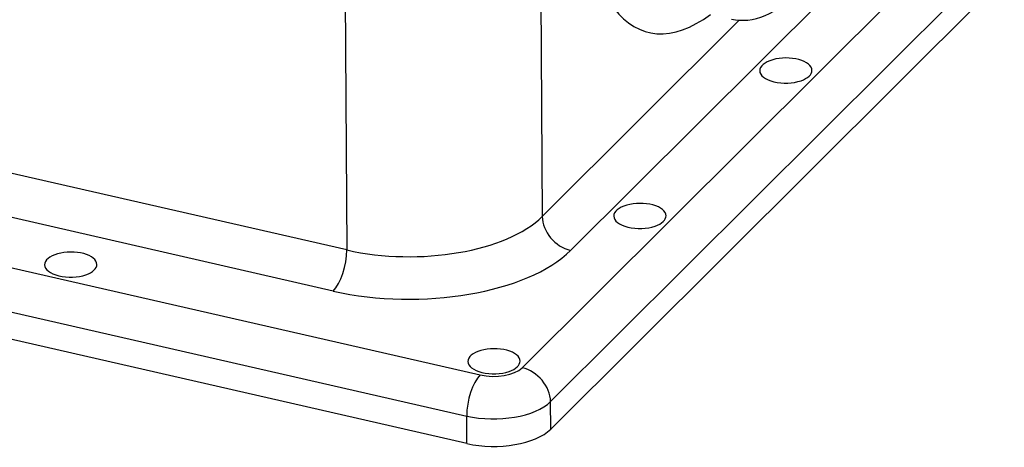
# Model space of a CAD drawing. Extents: x 0 to 594, y 0 to 420.
# Tile 6 of 14: x 104 to 198, y 243 to 284. Entities that reach past the tile are written whole.
import ezdxf

# ---------------------------------------------------------------- set-up
doc = ezdxf.new("R2010")
doc.units = 0
doc.layers.get('0').update_dxf_attribs({"linetype": 'CONTINUOUS'})

msp = doc.modelspace()

# ---------------------------------------------------------------- linework, layer by layer
at = {"color": 7}
for p, q in [((152.265, 250.781), (208.123, 306.445)), ((154.98, 247.534), (210.839, 303.198)), ((210.855, 300.568), (154.996, 244.904)), ((153.989, 297.702), (154.188, 265.264)), ((192.688, 297.677), (156.903, 262.017)), ((135.283, 294.493), (135.482, 262.055)), ((173.035, 284.045), (154.188, 265.264)), ((135.482, 262.055), (90.495, 272.339)), ((67.28, 268.604), (148.256, 250.093)), ((134.189, 258.121), (89.202, 268.405)), ((65.987, 264.67), (146.963, 246.159)), ((146.979, 243.529), (66.003, 262.04))]:
    msp.add_line(p, q, dxfattribs=at)
at = {"color": 7, "ltscale": 0.065753}
for p, q in [((154.996, 244.904), (154.98, 247.534)), ((146.979, 243.529), (146.963, 246.159))]:
    msp.add_line(p, q, dxfattribs=at)
at = {"color": 7}
for centre, major_axis, ratio, start_param, end_param in [((179.079, 313.886), (6.797, 29.733), 0.384925, 3.141599, 6.283192), ((171.881, 315.531), (7.465, 32.658), 0.384925, 2.119042, 3.568026), ((177.495, 279.23), (2.5, 0.015), 0.481032, 6.283076, 9.424669), ((177.495, 279.23), (2.5, 0.015), 0.481032, 3.141484, 5.328633), ((177.495, 279.23), (2.5, 0.015), 0.481032, 5.328633, 6.283076), ((163.53, 265.314), (2.5, 0.015), 0.481032, 6.283076, 9.424669), ((141.592, 268.144), (14, 0.086), 0.481032, 4.257837, 5.828633), ((156.887, 264.647), (2.118, -2.125), 0.787681, 3.81646, 5.387256), ((163.53, 265.314), (2.5, 0.015), 0.481032, 3.141484, 5.328633), ((163.53, 265.314), (2.5, 0.015), 0.481032, 5.328633, 6.283076), ((109.077, 260.653), (2.5, 0.015), 0.481032, 6.283076, 9.424669), ((134.173, 260.751), (-0.669, -2.925), 0.384925, 0.548246, 2.119042), ((141.608, 265.514), (17, 0.104), 0.481032, 4.257837, 5.828633), ((109.077, 260.653), (2.5, 0.015), 0.481032, 3.141484, 5.328633), ((109.077, 260.653), (2.5, 0.015), 0.481032, 5.328633, 6.283076), ((149.565, 251.398), (2.5, 0.015), 0.481032, 6.283076, 9.424669), ((149.565, 251.398), (2.5, 0.015), 0.481032, 3.141484, 5.328633), ((149.565, 251.398), (3, 0.018), 0.481032, 4.257837, 5.828633), ((149.565, 251.398), (2.5, 0.015), 0.481032, 5.328633, 6.283076), ((152.281, 248.151), (-2.118, 2.125), 0.787681, 3.81646, 5.387256), ((148.272, 247.463), (0.669, 2.925), 0.384925, 0.548246, 2.119042), ((149.582, 248.768), (6, 0.037), 0.481032, 4.257837, 5.828633), ((149.598, 246.138), (6, 0.037), 0.481032, 4.257837, 5.828633)]:
    msp.add_ellipse(centre, major_axis=major_axis, ratio=ratio, start_param=start_param, end_param=end_param, dxfattribs=at)

doc.saveas('drawing.dxf')
